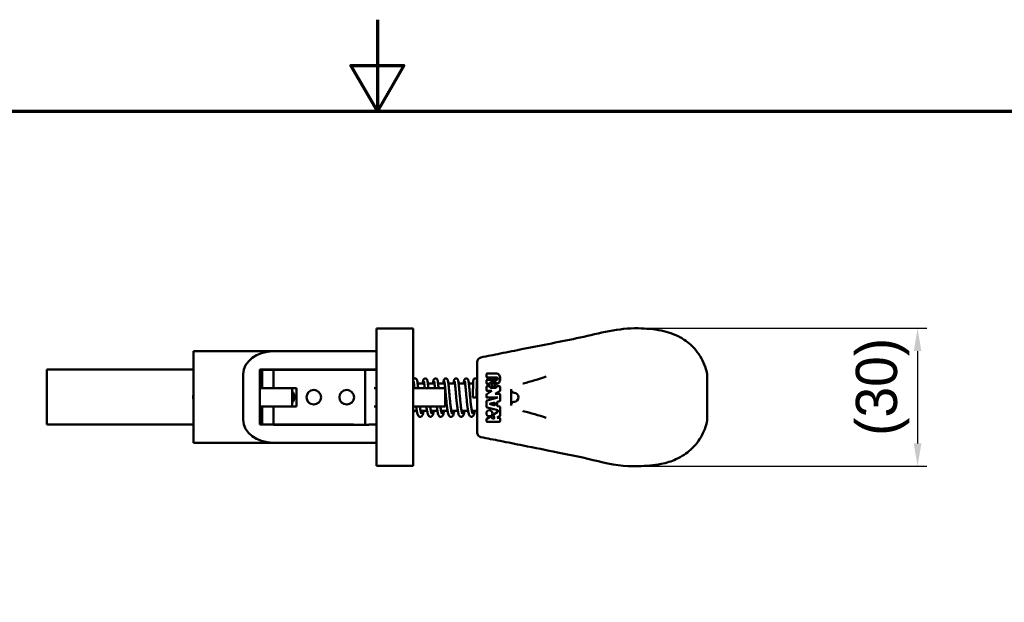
# Model space of a CAD drawing. Header units: millimetres. Extents: x 0 to 594, y 0 to 420.
# Tile 22 of 23: x 219 to 434, y 293 to 420. Entities that reach past the tile are written whole.
import ezdxf

# ---------------------------------------------------------------- set-up
doc = ezdxf.new("R2010")
doc.units = ezdxf.units.MM
doc.header["$LTSCALE"] = 2
for name, color, linetype, lineweight in [('Border (ISO)', 7, 'Continuous', 70), ('Dimension (ISO)', 7, 'Continuous', 25), ('Visible (ISO)', 7, 'Continuous', 50)]:
    doc.layers.add(name, color=color, linetype=linetype, lineweight=lineweight)
doc.styles.add('Note Text (JIS)', font='txt')
doc.dimstyles.new('Default (JIS)', dxfattribs={"dimscale": 2, "dimtxt": 4.5, "dimasz": 2.5, "dimexe": 1, "dimexo": 0, "dimgap": 0.8, "dimtad": 1, "dimrnd": 1e-08, "dimdsep": 46, "dimtxsty": 'Note Text (JIS)', "dimcen": 0.09, "dimdle": 10, "dimclrd": 256, "dimclre": 256, "dimclrt": 256, "dimadec": 0, "dimazin": 2, "dimtfac": 0.777778, "dimtmove": 0, "dimatfit": 3, "dimfxl": 1, "dimtolj": 1, "dimtzin": 0, "dimlwd": -1, "dimlwe": -1, "dimarcsym": 0})

# ---------------------------------------------------------------- blocks, each defined once
blk = doc.blocks.new('図面枠 既定の図面枠')
at = {"layer": 'Border (ISO)', "flags": 128}
for points in [[(148.5, 210), (148.5, 200), (145.61, 205), (151.39, 205), (148.5, 200)], [(10, 10), (10, 200), (287, 200), (287, 10), (10, 10)]]:
    blk.add_lwpolyline(points, dxfattribs=at)
blk = doc.blocks.new('*D8')
at = {"layer": 'Defpoints', "color": 0}
for p in [(353.98, 352.55), (353.98, 322.4), (415.01, 322.4)]:
    blk.add_point(p, dxfattribs=at)
at = {"layer": 'Dimension (ISO)'}
for p, q in [((353.98, 352.55), (417.01, 352.55)), ((415.01, 347.55), (415.01, 327.4)), ((353.98, 322.4), (417.01, 322.4))]:
    blk.add_line(p, q, dxfattribs=at)
for points in [[(414.17, 347.55), (415.84, 347.55), (415.01, 352.55)], [(414.17, 327.4), (415.84, 327.4), (415.01, 322.4)]]:
    blk.add_solid(points, dxfattribs=at)
at = {"layer": 'Dimension (ISO)', "insert": (401.52, 322.92), "char_height": 9, "attachment_point": 1, "rotation": 90, "style": 'Note Text (JIS)'}
blk.add_mtext('\\A1; \\fメイリオ|b0|i0;\\H9.0000;(30)', dxfattribs=at)

msp = doc.modelspace()

# ---------------------------------------------------------------- linework, layer by layer
at = {"layer": 'Visible (ISO)'}
for p, q in [((304.808, 352.474), (296.808, 352.474)), ((296.808, 352.474), (296.808, 322.474)), ((304.808, 352.474), (304.808, 322.474)), ((274.243, 347.524), (256.808, 347.524)), ((256.808, 342.524), (256.808, 347.524)), ((274.243, 347.524), (291.808, 347.524)), ((291.808, 347.524), (296.808, 347.524)), ((318.808, 342.655), (318.808, 345.197)), ((224.809, 331.524), (224.809, 343.524)), ((224.809, 343.524), (256.808, 343.524)), ((256.808, 342.524), (256.808, 332.524)), ((267.716, 342.524), (267.716, 332.524)), ((271.308, 343.524), (291.808, 343.524)), ((271.308, 331.524), (271.308, 343.524)), ((271.308, 342.72), (271.808, 342.72)), ((271.808, 343.474), (274.308, 343.474)), ((271.808, 343.474), (271.808, 339.474)), ((294.308, 343.474), (274.308, 343.474)), ((274.308, 343.474), (274.308, 339.474)), ((296.808, 343.524), (291.808, 343.524)), ((294.308, 343.474), (294.308, 331.474)), ((294.308, 343.474), (296.808, 343.474)), ((318.808, 332.293), (318.808, 342.655)), ((320.818, 342.01), (320.818, 342.462)), ((321.019, 342.663), (323.079, 342.663)), ((369.058, 342.499), (369.058, 339.52)), ((304.808, 340.474), (304.99, 340.474)), ((305.796, 340.474), (307.229, 340.474)), ((308.035, 340.474), (309.468, 340.474)), ((310.274, 340.474), (311.707, 340.474)), ((312.513, 340.474), (313.946, 340.474)), ((314.752, 340.474), (316.185, 340.474)), ((316.991, 340.474), (317.923, 340.474)), ((318.724, 340.474), (318.808, 340.474)), ((320.818, 340.603), (320.818, 341.055)), ((323.079, 341.809), (321.019, 341.809)), ((321.019, 341.256), (323.079, 341.256)), ((321.471, 340.402), (321.019, 340.402)), ((321.471, 339.9), (321.019, 339.9)), ((322.777, 340.804), (321.873, 340.804)), ((321.973, 340), (321.973, 340.302)), ((322.174, 340.503), (322.476, 340.503)), ((322.677, 340.302), (322.677, 340)), ((322.978, 340.402), (322.978, 340.603)), ((323.079, 340.402), (322.978, 340.402)), ((323.632, 339.9), (323.179, 339.9)), ((271.308, 339.574), (271.808, 339.574)), ((271.308, 339.474), (271.808, 339.474)), ((274.308, 339.474), (271.808, 339.474)), ((274.308, 339.474), (279.308, 339.474)), ((278.394, 339.474), (278.394, 335.474)), ((279.308, 339.474), (279.308, 335.474)), ((296.808, 339.474), (296.308, 339.474)), ((311.808, 339.474), (304.808, 339.474)), ((311.808, 335.474), (311.808, 339.474)), ((320.818, 339.699), (320.818, 339.096)), ((320.818, 337.982), (320.818, 337.588)), ((322.036, 338.895), (320.908, 338.15)), ((321.019, 338.895), (322.036, 338.895)), ((322.777, 339.498), (321.873, 339.498)), ((322.476, 339.799), (322.174, 339.799)), ((322.767, 338.191), (323.742, 338.835)), ((323.632, 338.191), (322.767, 338.191)), ((323.833, 339.003), (323.833, 339.699)), ((323.833, 336.787), (323.833, 337.99)), ((326.241, 335.695), (326.241, 339.253)), ((369.058, 339.446), (369.058, 335.501)), ((318.677, 337.399), (317.877, 337.399)), ((320.818, 336.56), (320.818, 335.451)), ((323.33, 337.387), (320.967, 336.754)), ((321.019, 337.387), (323.33, 337.387)), ((321.488, 336.005), (322.67, 336.322)), ((322.67, 335.689), (321.488, 336.005)), ((322.67, 336.322), (322.67, 335.689)), ((323.172, 336.456), (323.684, 336.593)), ((323.172, 335.554), (323.172, 336.456)), ((323.684, 335.417), (323.172, 335.554)), ((271.308, 335.474), (271.808, 335.474)), ((271.808, 335.474), (274.308, 335.474)), ((271.808, 335.474), (271.808, 331.524)), ((279.308, 335.474), (274.308, 335.474)), ((274.308, 335.474), (274.308, 331.474)), ((296.808, 335.474), (296.308, 335.474)), ((311.808, 335.474), (304.808, 335.474)), ((304.808, 334.474), (305.63, 334.474)), ((306.443, 334.474), (307.869, 334.474)), ((308.682, 334.474), (310.108, 334.474)), ((310.921, 334.474), (312.347, 334.474)), ((313.16, 334.474), (314.586, 334.474)), ((315.399, 334.474), (316.825, 334.474)), ((317.638, 334.474), (318.808, 334.474)), ((320.967, 335.257), (323.33, 334.623)), ((322.35, 333.434), (322.535, 333.153)), ((323.33, 334.322), (322.407, 333.712)), ((323.33, 334.623), (323.33, 334.322)), ((323.833, 333.525), (323.833, 335.223)), ((369.058, 335.428), (369.058, 332.449)), ((224.809, 331.524), (256.808, 331.524)), ((256.808, 327.524), (256.808, 332.524)), ((271.808, 332.327), (271.308, 332.327)), ((291.808, 331.524), (271.308, 331.524)), ((274.308, 331.474), (294.308, 331.474)), ((295.152, 331.474), (294.308, 331.474)), ((295.152, 331.524), (296.808, 331.524)), ((318.808, 329.751), (318.808, 332.293)), ((320.818, 332.555), (320.818, 332.312)), ((321.652, 333.214), (320.908, 332.723)), ((321.019, 332.111), (323.632, 332.111)), ((322.115, 332.877), (321.93, 333.157)), ((323.147, 332.965), (323.742, 333.358)), ((323.632, 332.965), (323.147, 332.965)), ((323.833, 332.312), (323.833, 332.764)), ((256.808, 327.524), (274.243, 327.524)), ((274.243, 327.524), (291.808, 327.524)), ((296.808, 327.524), (291.808, 327.524)), ((304.808, 322.474), (296.808, 322.474))]:
    msp.add_line(p, q, dxfattribs=at)
for centre, radius in [((283.108, 337.474), 1.6), ((290.308, 337.474), 1.6), ((321.471, 333.97), 0.653)]:
    msp.add_circle(centre, radius, dxfattribs=at)
for centre, radius, start, end in [((319.808, 345.197), 1, 101.31755, 180), ((321.019, 342.462), 0.201, 90, 180), ((321.019, 342.01), 0.201, 180, 270), ((321.019, 341.055), 0.201, 90, 180), ((321.019, 340.603), 0.201, 180, 270), ((321.019, 339.699), 0.201, 90, 180), ((321.471, 340.603), 0.201, 270, 0), ((321.471, 339.699), 0.201, 0, 90), ((321.873, 340.603), 0.201, 90, 180), ((322.174, 340.302), 0.201, 90, 180), ((322.174, 340), 0.201, 180, 270), ((322.476, 340.302), 0.201, 0, 90), ((322.476, 340), 0.201, 270, 0), ((322.777, 340.603), 0.201, 0, 90), ((323.179, 339.699), 0.201, 90, 180), ((323.632, 339.699), 0.201, 0, 90), ((276.809, 337.524), 2.05, 320.62945, 39.37055), ((321.019, 339.096), 0.201, 180, 270), ((321.019, 337.982), 0.201, 123.42481, 180), ((321.873, 339.699), 0.201, 180, 270), ((322.777, 339.699), 0.201, 270, 0), ((323.632, 337.99), 0.201, 0, 90), ((323.632, 339.003), 0.201, 303.42481, 0), ((326.808, 337.474), 1, 275.00561, 84.99444), ((321.019, 337.588), 0.201, 180, 270), ((321.019, 336.56), 0.201, 105, 180), ((323.632, 336.787), 0.201, 285, 0), ((321.019, 335.451), 0.201, 180, 255), ((322.518, 333.545), 0.201, 123.42481, 213.42481), ((323.632, 335.223), 0.201, 0, 75), ((323.632, 333.525), 0.201, 303.42481, 0), ((321.019, 332.555), 0.201, 123.42481, 180), ((321.019, 332.312), 0.201, 180, 270), ((321.763, 333.046), 0.201, 90, 123.42481), ((321.763, 333.046), 0.201, 33.42481, 90), ((322.325, 333.015), 0.251, 213.42481, 270), ((322.325, 333.015), 0.251, 270, 33.33713), ((323.632, 332.764), 0.201, 0, 90), ((323.632, 332.312), 0.201, 270, 0), ((319.808, 329.751), 1, 180, 258.68245)]:
    msp.add_arc(centre, radius, start, end, dxfattribs=at)
for centre, start_param, end_param in [((274.243, 342.524), 4.712389, 6.2831853), ((274.243, 332.524), 0, 1.5707963)]:
    msp.add_ellipse(centre, major_axis=(-6.527, 0), ratio=0.7660444, start_param=start_param, end_param=end_param, dxfattribs=at)
for points, knots in [([(328.858, 348.026), (333.043, 348.864), (337.117, 349.631), (345.491, 351.44), (349.742, 352.659), (353.983, 352.549)], [0, 0, 0, 0, 1.2972845, 1.2972845, 2.5944407, 2.5944407, 2.5944407, 2.5944407]), ([(359.008, 352.046), (359.008, 352.046), (359.008, 352.046), (359.008, 352.046), (357.407, 352.374), (355.679, 352.505), (353.983, 352.549), (353.983, 352.549), (353.983, 352.549), (353.983, 352.549)], [0.2862952, 0.2862952, 0.2862952, 0.2862952, 0.286295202, 0.286295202, 0.286295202, 0.374849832, 0.374849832, 0.374849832, 0.37484991, 0.37484991, 0.37484991, 0.37484991]), ([(359.008, 352.046), (359.727, 351.899), (360.438, 351.707), (361.845, 351.218), (362.545, 350.907), (363.483, 350.387), (363.762, 350.217), (364.033, 350.036)], [0, 0, 0, 0, 0.22044991, 0.22044991, 0.46650012, 0.46650012, 0.57554264, 0.57554264, 0.57554264, 0.57554264]), ([(366.545, 347.775), (367.483, 346.652), (368.217, 345.35), (368.836, 343.491), (368.965, 342.998), (369.058, 342.499)], [0, 0, 0, 0, 0.4985869, 0.4985869, 0.67273412, 0.67273412, 0.67273412, 0.67273412]), ([(323.079, 340.402), (323.166, 340.402), (323.253, 340.425), (323.335, 340.469), (323.431, 340.521), (323.521, 340.603), (323.596, 340.708), (323.67, 340.814), (323.731, 340.942), (323.772, 341.084), (323.812, 341.225), (323.834, 341.379), (323.834, 341.533), (323.834, 341.687), (323.812, 341.84), (323.772, 341.982), (323.731, 342.123), (323.67, 342.251), (323.596, 342.357), (323.521, 342.462), (323.431, 342.544), (323.335, 342.596), (323.253, 342.641), (323.166, 342.663), (323.079, 342.663)], [0, 0, 0, 0, 0.1099998, 0.1099998, 0.1099998, 0.2399998, 0.2399998, 0.2399998, 0.3699999, 0.3699999, 0.3699999, 0.5, 0.5, 0.5, 0.63, 0.63, 0.63, 0.7600001, 0.7600001, 0.7600001, 0.8900002, 0.8900002, 0.8900002, 1, 1, 1, 1]), ([(333.883, 341.996), (332.23, 341.394), (330.546, 340.929), (328.858, 340.489), (328.832, 340.482), (328.805, 340.475), (328.779, 340.468)], [0, 0, 0, 0, 0.9847943, 0.9847943, 0.9847943, 1, 1, 1, 1]), ([(304.808, 341.253), (304.81, 341.261), (304.813, 341.269), (304.829, 341.312), (304.843, 341.349), (304.889, 341.419), (304.905, 341.442), (304.96, 341.499), (305.004, 341.536), (305.116, 341.584), (305.173, 341.598), (305.282, 341.599), (305.334, 341.589), (305.424, 341.556), (305.462, 341.533), (305.527, 341.483), (305.551, 341.456), (305.597, 341.398), (305.613, 341.369), (305.655, 341.283), (305.668, 341.238), (305.705, 341.099), (305.723, 341.001), (305.759, 340.772), (305.775, 340.645), (305.808, 340.372), (305.823, 340.228), (305.855, 339.92), (305.87, 339.757), (305.89, 339.548), (305.893, 339.511), (305.897, 339.474)], [4.5173857, 4.5173857, 4.5173857, 4.5173857, 4.535251, 4.535251, 4.6133363, 4.6133363, 4.6452817, 4.6452817, 4.6847846, 4.6847846, 4.7118007, 4.7118007, 4.7357158, 4.7357158, 4.7619099, 4.7619099, 4.7944968, 4.7944968, 4.8430398, 4.8430398, 4.9583767, 4.9583767, 5.1625137, 5.1625137, 5.3486306, 5.3486306, 5.5176832, 5.5176832, 5.6822832, 5.6822832, 5.7169874, 5.7169874, 5.7169874, 5.7169874]), ([(304.903, 341.001), (304.903, 341.001), (304.904, 340.999), (304.909, 340.98), (304.92, 340.938), (304.949, 340.783), (304.97, 340.638), (305.005, 340.351), (305.018, 340.231), (305.046, 339.963), (305.061, 339.816), (305.082, 339.599), (305.087, 339.537), (305.093, 339.474)], [4.88954727, 4.88954727, 4.88954727, 4.88954727, 4.92493298, 4.92493298, 5.07254378, 5.07254378, 5.32507512, 5.32507512, 5.47713306, 5.47713306, 5.6333863, 5.6333863, 5.6937669, 5.6937669, 5.6937669, 5.6937669]), ([(306.913, 340.474), (306.914, 340.481), (306.915, 340.488), (306.931, 340.626), (306.946, 340.743), (306.978, 340.957), (306.994, 341.05), (307.029, 341.2), (307.042, 341.256), (307.093, 341.365), (307.112, 341.405), (307.191, 341.491), (307.233, 341.53), (307.346, 341.581), (307.403, 341.597), (307.513, 341.6), (307.565, 341.591), (307.656, 341.56), (307.695, 341.537), (307.761, 341.488), (307.786, 341.461), (307.833, 341.403), (307.849, 341.375), (307.891, 341.292), (307.904, 341.249), (307.942, 341.111), (307.961, 341.01), (307.997, 340.776), (308.014, 340.65), (308.046, 340.377), (308.062, 340.233), (308.093, 339.926), (308.109, 339.763), (308.129, 339.552), (308.132, 339.513), (308.136, 339.474)], [10.3472449, 10.3472449, 10.3472449, 10.3472449, 10.3566429, 10.3566429, 10.5255842, 10.5255842, 10.7083299, 10.7083299, 10.8560981, 10.8560981, 10.924985, 10.924985, 10.9662784, 10.9662784, 10.9936445, 10.9936445, 11.0175749, 11.0175749, 11.0435341, 11.0435341, 11.0756393, 11.0756393, 11.1227328, 11.1227328, 11.2303847, 11.2303847, 11.4431988, 11.4431988, 11.6297897, 11.6297897, 11.7989274, 11.7989274, 11.9635589, 11.9635589, 12.0001727, 12.0001727, 12.0001727, 12.0001727]), ([(307.142, 341.001), (307.142, 341.001), (307.143, 340.999), (307.148, 340.982), (307.158, 340.942), (307.187, 340.793), (307.207, 340.651), (307.242, 340.37), (307.255, 340.251), (307.283, 339.986), (307.298, 339.841), (307.319, 339.616), (307.326, 339.546), (307.332, 339.474)], [11.17273257, 11.17273257, 11.17273257, 11.17273257, 11.20533616, 11.20533616, 11.35018275, 11.35018275, 11.60027255, 11.60027255, 11.75199813, 11.75199813, 11.90809678, 11.90809678, 11.97695215, 11.97695215, 11.97695215, 11.97695215]), ([(309.152, 340.474), (309.153, 340.48), (309.153, 340.486), (309.17, 340.623), (309.185, 340.74), (309.217, 340.954), (309.233, 341.048), (309.267, 341.197), (309.281, 341.253), (309.33, 341.362), (309.349, 341.404), (309.433, 341.494), (309.476, 341.533), (309.589, 341.583), (309.646, 341.597), (309.756, 341.6), (309.807, 341.59), (309.898, 341.558), (309.936, 341.536), (310.002, 341.486), (310.027, 341.459), (310.073, 341.401), (310.089, 341.372), (310.131, 341.288), (310.144, 341.244), (310.182, 341.105), (310.201, 341.005), (310.237, 340.771), (310.254, 340.645), (310.286, 340.371), (310.301, 340.227), (310.333, 339.92), (310.348, 339.756), (310.368, 339.547), (310.371, 339.511), (310.375, 339.474)], [16.6304301, 16.6304301, 16.6304301, 16.6304301, 16.638446, 16.638446, 16.8073309, 16.8073309, 16.9898571, 16.9898571, 17.1359894, 17.1359894, 17.2096961, 17.2096961, 17.2501843, 17.2501843, 17.2773997, 17.2773997, 17.3013215, 17.3013215, 17.327379, 17.327379, 17.3596857, 17.3596857, 17.4073809, 17.4073809, 17.5181766, 17.5181766, 17.7291349, 17.7291349, 17.9152049, 17.9152049, 18.084249, 18.084249, 18.2488459, 18.2488459, 18.283358, 18.283358, 18.283358, 18.283358]), ([(309.381, 341.001), (309.381, 341.001), (309.381, 341), (309.385, 340.989), (309.394, 340.956), (309.42, 340.826), (309.44, 340.698), (309.473, 340.437), (309.486, 340.324), (309.513, 340.071), (309.528, 339.93), (309.552, 339.681), (309.562, 339.579), (309.571, 339.474)], [17.45591788, 17.45591788, 17.45591788, 17.45591788, 17.47849133, 17.47849133, 17.61324578, 17.61324578, 17.85363821, 17.85363821, 18.00397471, 18.00397471, 18.15943415, 18.15943415, 18.26013755, 18.26013755, 18.26013755, 18.26013755]), ([(311.391, 340.474), (311.392, 340.481), (311.393, 340.489), (311.409, 340.626), (311.424, 340.743), (311.456, 340.957), (311.472, 341.051), (311.507, 341.2), (311.521, 341.256), (311.571, 341.365), (311.59, 341.405), (311.668, 341.491), (311.711, 341.53), (311.824, 341.581), (311.88, 341.597), (311.991, 341.6), (312.042, 341.591), (312.134, 341.56), (312.172, 341.537), (312.239, 341.488), (312.264, 341.461), (312.311, 341.403), (312.327, 341.375), (312.369, 341.292), (312.382, 341.249), (312.42, 341.111), (312.439, 341.011), (312.475, 340.777), (312.492, 340.65), (312.524, 340.377), (312.54, 340.234), (312.571, 339.927), (312.587, 339.764), (312.619, 339.421), (312.635, 339.241), (312.669, 338.869), (312.686, 338.676), (312.721, 338.283), (312.739, 338.083), (312.775, 337.679), (312.794, 337.475), (312.833, 337.071), (312.852, 336.87), (312.893, 336.476), (312.913, 336.282), (312.955, 335.908), (312.976, 335.728), (313.019, 335.385), (313.041, 335.222), (313.084, 334.92), (313.106, 334.779), (313.149, 334.527), (313.171, 334.414), (313.212, 334.22), (313.232, 334.138), (313.268, 334.012), (313.284, 333.963), (313.307, 333.905), (313.316, 333.889), (313.318, 333.885), (313.318, 333.884), (313.318, 333.884)], [22.9136155, 22.9136155, 22.9136155, 22.9136155, 22.9231527, 22.9231527, 23.0920997, 23.0920997, 23.2748678, 23.2748678, 23.4228039, 23.4228039, 23.4912211, 23.4912211, 23.532587, 23.532587, 23.5599662, 23.5599662, 23.5838975, 23.5838975, 23.6098484, 23.6098484, 23.6419365, 23.6419365, 23.6889793, 23.6889793, 23.7963693, 23.7963693, 24.0091958, 24.0091958, 24.1958586, 24.1958586, 24.3650091, 24.3650091, 24.5296453, 24.5296453, 24.6923846, 24.6923846, 24.8541162, 24.8541162, 25.0151994, 25.0151994, 25.175773, 25.175773, 25.3358527, 25.3358527, 25.4953513, 25.4953513, 25.6540517, 25.6540517, 25.811518, 25.811518, 25.9668847, 25.9668847, 26.1183624, 26.1183624, 26.2620981, 26.2620981, 26.3900531, 26.3900531, 26.489729, 26.489729, 26.5031977, 26.5031977, 26.5031977, 26.5031977]), ([(311.62, 341.001), (311.62, 341.001), (311.62, 341), (311.624, 340.989), (311.633, 340.956), (311.659, 340.826), (311.679, 340.698), (311.712, 340.437), (311.725, 340.324), (311.752, 340.071), (311.767, 339.93), (311.796, 339.626), (311.812, 339.462), (311.843, 339.117), (311.859, 338.936), (311.893, 338.559), (311.91, 338.365), (311.946, 337.968), (311.964, 337.765), (312.002, 337.357), (312.021, 337.152), (312.061, 336.744), (312.081, 336.541), (312.123, 336.144), (312.145, 335.949), (312.189, 335.571), (312.212, 335.388), (312.258, 335.039), (312.282, 334.873), (312.331, 334.559), (312.357, 334.413), (312.41, 334.139), (312.438, 334.014), (312.502, 333.774), (312.537, 333.665), (312.616, 333.496), (312.651, 333.43), (312.748, 333.326), (312.786, 333.292), (312.899, 333.227), (312.983, 333.199), (313.141, 333.199), (313.209, 333.216), (313.327, 333.27), (313.374, 333.307), (313.468, 333.4), (313.502, 333.455), (313.585, 333.609), (313.62, 333.712), (313.692, 333.961), (313.726, 334.109), (313.772, 334.34), (313.784, 334.406), (313.796, 334.474)], [23.7391032, 23.7391032, 23.7391032, 23.7391032, 23.7616689, 23.7616689, 23.8964155, 23.8964155, 24.1367999, 24.1367999, 24.2871352, 24.2871352, 24.4425941, 24.4425941, 24.6004871, 24.6004871, 24.7596747, 24.7596747, 24.9196502, 24.9196502, 25.0801894, 25.0801894, 25.241217, 25.241217, 25.4027635, 25.4027635, 25.5649731, 25.5649731, 25.7281686, 25.7281686, 25.8930348, 25.8930348, 26.0611499, 26.0611499, 26.2368791, 26.2368791, 26.4374681, 26.4374681, 26.571792, 26.571792, 26.6322342, 26.6322342, 26.7034992, 26.7034992, 26.7597933, 26.7597933, 26.8251347, 26.8251347, 26.9338043, 26.9338043, 27.1329606, 27.1329606, 27.3452088, 27.3452088, 27.4240448, 27.4240448, 27.4240448, 27.4240448]), ([(313.63, 340.474), (313.631, 340.48), (313.631, 340.486), (313.648, 340.623), (313.663, 340.74), (313.695, 340.954), (313.711, 341.048), (313.745, 341.197), (313.759, 341.253), (313.808, 341.361), (313.827, 341.404), (313.912, 341.495), (313.955, 341.533), (314.068, 341.583), (314.124, 341.597), (314.234, 341.599), (314.286, 341.59), (314.377, 341.558), (314.415, 341.535), (314.481, 341.485), (314.505, 341.459), (314.551, 341.4), (314.567, 341.372), (314.609, 341.288), (314.623, 341.243), (314.661, 341.104), (314.679, 341.004), (314.715, 340.771), (314.732, 340.644), (314.764, 340.371), (314.779, 340.227), (314.811, 339.919), (314.827, 339.756), (314.859, 339.412), (314.875, 339.232), (314.909, 338.86), (314.926, 338.667), (314.961, 338.274), (314.979, 338.073), (315.015, 337.669), (315.034, 337.466), (315.073, 337.062), (315.092, 336.861), (315.133, 336.467), (315.153, 336.273), (315.195, 335.9), (315.216, 335.72), (315.259, 335.377), (315.281, 335.215), (315.324, 334.913), (315.346, 334.773), (315.39, 334.521), (315.411, 334.409), (315.452, 334.216), (315.472, 334.135), (315.508, 334.009), (315.524, 333.962), (315.547, 333.904), (315.555, 333.888), (315.557, 333.885), (315.557, 333.884), (315.557, 333.884)], [29.1968007, 29.1968007, 29.1968007, 29.1968007, 29.2046113, 29.2046113, 29.3734878, 29.3734878, 29.5559817, 29.5559817, 29.7018757, 29.7018757, 29.7763233, 29.7763233, 29.8166793, 29.8166793, 29.8438689, 29.8438689, 29.8677896, 29.8677896, 29.8938643, 29.8938643, 29.9262063, 29.9262063, 29.9740077, 29.9740077, 30.085365, 30.085365, 30.2957021, 30.2957021, 30.4817355, 30.4817355, 30.6507729, 30.6507729, 30.8153673, 30.8153673, 30.9780862, 30.9780862, 31.1398059, 31.1398059, 31.3008805, 31.3008805, 31.4614466, 31.4614466, 31.6215182, 31.6215182, 31.7810065, 31.7810065, 31.9396918, 31.9396918, 32.0971336, 32.0971336, 32.2524571, 32.2524571, 32.4038516, 32.4038516, 32.5474179, 32.5474179, 32.6750348, 32.6750348, 32.7741858, 32.7741858, 32.786383, 32.786383, 32.786383, 32.786383]), ([(313.859, 341.001), (313.859, 341.001), (313.859, 341), (313.863, 340.989), (313.872, 340.956), (313.898, 340.826), (313.918, 340.698), (313.951, 340.437), (313.964, 340.324), (313.991, 340.071), (314.006, 339.93), (314.035, 339.626), (314.051, 339.462), (314.082, 339.117), (314.099, 338.936), (314.132, 338.559), (314.149, 338.365), (314.185, 337.968), (314.203, 337.765), (314.241, 337.357), (314.26, 337.152), (314.3, 336.744), (314.32, 336.541), (314.362, 336.144), (314.384, 335.949), (314.428, 335.571), (314.451, 335.388), (314.497, 335.039), (314.521, 334.873), (314.57, 334.559), (314.596, 334.413), (314.649, 334.139), (314.678, 334.014), (314.741, 333.774), (314.776, 333.665), (314.855, 333.496), (314.89, 333.43), (314.987, 333.326), (315.025, 333.292), (315.138, 333.227), (315.222, 333.199), (315.38, 333.199), (315.448, 333.216), (315.566, 333.27), (315.613, 333.307), (315.708, 333.4), (315.741, 333.455), (315.824, 333.609), (315.859, 333.712), (315.931, 333.961), (315.965, 334.109), (316.011, 334.34), (316.023, 334.406), (316.035, 334.474)], [30.0222885, 30.0222885, 30.0222885, 30.0222885, 30.0448515, 30.0448515, 30.1795955, 30.1795955, 30.4199771, 30.4199771, 30.570312, 30.570312, 30.7257707, 30.7257707, 30.8836636, 30.8836636, 31.0428511, 31.0428511, 31.2028266, 31.2028266, 31.3633658, 31.3633658, 31.5243933, 31.5243933, 31.6859398, 31.6859398, 31.8481494, 31.8481494, 32.0113448, 32.0113448, 32.1762109, 32.1762109, 32.3443257, 32.3443257, 32.5200543, 32.5200543, 32.7206406, 32.7206406, 32.8549731, 32.8549731, 32.915418, 32.915418, 32.9866837, 32.9866837, 33.0429778, 33.0429778, 33.1083189, 33.1083189, 33.2169874, 33.2169874, 33.4161386, 33.4161386, 33.6283895, 33.6283895, 33.7072301, 33.7072301, 33.7072301, 33.7072301]), ([(315.869, 340.474), (315.87, 340.481), (315.871, 340.489), (315.887, 340.627), (315.902, 340.743), (315.934, 340.957), (315.951, 341.051), (315.985, 341.2), (315.999, 341.257), (316.05, 341.365), (316.069, 341.405), (316.146, 341.491), (316.189, 341.53), (316.301, 341.581), (316.358, 341.596), (316.468, 341.6), (316.52, 341.591), (316.612, 341.56), (316.65, 341.537), (316.717, 341.488), (316.742, 341.461), (316.789, 341.403), (316.805, 341.375), (316.847, 341.292), (316.86, 341.249), (316.898, 341.111), (316.917, 341.011), (316.953, 340.777), (316.97, 340.651), (317.002, 340.378), (317.018, 340.235), (317.049, 339.927), (317.065, 339.764), (317.097, 339.421), (317.113, 339.242), (317.147, 338.869), (317.164, 338.677), (317.199, 338.284), (317.217, 338.083), (317.253, 337.68), (317.272, 337.476), (317.311, 337.072), (317.33, 336.871), (317.371, 336.476), (317.391, 336.283), (317.433, 335.909), (317.454, 335.729), (317.497, 335.385), (317.518, 335.223), (317.562, 334.92), (317.584, 334.78), (317.627, 334.527), (317.649, 334.414), (317.69, 334.221), (317.71, 334.139), (317.746, 334.012), (317.762, 333.964), (317.785, 333.905), (317.794, 333.889), (317.796, 333.885), (317.796, 333.884), (317.796, 333.884)], [35.4799861, 35.4799861, 35.4799861, 35.4799861, 35.4896327, 35.4896327, 35.6585842, 35.6585842, 35.8413698, 35.8413698, 35.9894382, 35.9894382, 36.0574884, 36.0574884, 36.0989103, 36.0989103, 36.1262995, 36.1262995, 36.1502314, 36.1502314, 36.176176, 36.176176, 36.2082511, 36.2082511, 36.2552552, 36.2552552, 36.3624459, 36.3624459, 36.5752656, 36.5752656, 36.7619865, 36.7619865, 36.9311472, 36.9311472, 37.0957872, 37.0957872, 37.2585283, 37.2585283, 37.4202611, 37.4202611, 37.581345, 37.581345, 37.7419193, 37.7419193, 37.9019997, 37.9019997, 38.0614993, 38.0614993, 38.220201, 38.220201, 38.3776695, 38.3776695, 38.5330401, 38.5330401, 38.6845252, 38.6845252, 38.8282761, 38.8282761, 38.9562615, 38.9562615, 39.0559846, 39.0559846, 39.0695683, 39.0695683, 39.0695683, 39.0695683]), ([(316.098, 341.001), (316.098, 341.001), (316.098, 341), (316.102, 340.989), (316.111, 340.956), (316.137, 340.826), (316.157, 340.698), (316.19, 340.437), (316.203, 340.324), (316.231, 340.071), (316.245, 339.93), (316.274, 339.626), (316.29, 339.462), (316.321, 339.117), (316.338, 338.936), (316.371, 338.559), (316.388, 338.365), (316.424, 337.968), (316.442, 337.765), (316.48, 337.357), (316.499, 337.152), (316.539, 336.744), (316.56, 336.541), (316.601, 336.144), (316.623, 335.949), (316.667, 335.571), (316.69, 335.388), (316.736, 335.039), (316.76, 334.873), (316.809, 334.559), (316.835, 334.413), (316.888, 334.139), (316.917, 334.014), (316.981, 333.774), (317.015, 333.665), (317.094, 333.496), (317.129, 333.43), (317.226, 333.326), (317.264, 333.292), (317.377, 333.227), (317.461, 333.199), (317.619, 333.199), (317.687, 333.216), (317.805, 333.27), (317.852, 333.307), (317.947, 333.4), (317.98, 333.455), (318.063, 333.609), (318.098, 333.712), (318.17, 333.961), (318.204, 334.109), (318.25, 334.34), (318.262, 334.406), (318.274, 334.474)], [36.3054738, 36.3054738, 36.3054738, 36.3054738, 36.3280359, 36.3280359, 36.4627789, 36.4627789, 36.7031596, 36.7031596, 36.8534943, 36.8534943, 37.008953, 37.008953, 37.1668459, 37.1668459, 37.3260334, 37.3260334, 37.4860089, 37.4860089, 37.646548, 37.646548, 37.8075756, 37.8075756, 37.969122, 37.969122, 38.1313316, 38.1313316, 38.294527, 38.294527, 38.459393, 38.459393, 38.6275077, 38.6275077, 38.8032361, 38.8032361, 39.0038214, 39.0038214, 39.1381569, 39.1381569, 39.1986028, 39.1986028, 39.2698687, 39.2698687, 39.3261628, 39.3261628, 39.3915038, 39.3915038, 39.5001719, 39.5001719, 39.6993214, 39.6993214, 39.9115733, 39.9115733, 39.9904154, 39.9904154, 39.9904154, 39.9904154]), ([(318.808, 341.169), (318.807, 341.178), (318.805, 341.186), (318.801, 341.22), (318.797, 341.245), (318.782, 341.301), (318.776, 341.328), (318.737, 341.402), (318.72, 341.432), (318.659, 341.497), (318.624, 341.528), (318.532, 341.575), (318.483, 341.591), (318.385, 341.601), (318.339, 341.598), (318.254, 341.578), (318.216, 341.561), (318.149, 341.522), (318.122, 341.499), (318.076, 341.453), (318.06, 341.431), (318.033, 341.388), (318.024, 341.37), (318.006, 341.331), (318, 341.313), (317.985, 341.261), (317.98, 341.237), (317.961, 341.123), (317.953, 341.026), (317.938, 340.793), (317.932, 340.682), (317.921, 340.436), (317.917, 340.303), (317.908, 340.014), (317.904, 339.859), (317.896, 339.529), (317.893, 339.355), (317.887, 338.993), (317.885, 338.804), (317.881, 338.416), (317.88, 338.218), (317.878, 337.812), (317.877, 337.605), (317.877, 337.399)], [42.2087858, 42.2087858, 42.2087858, 42.2087858, 42.2324536, 42.2324536, 42.3037315, 42.3037315, 42.3562391, 42.3562391, 42.3804837, 42.3804837, 42.3966412, 42.3966412, 42.4085161, 42.4085161, 42.4183732, 42.4183732, 42.4286259, 42.4286259, 42.4411159, 42.4411159, 42.4569106, 42.4569106, 42.476778, 42.476778, 42.5074892, 42.5074892, 42.5814557, 42.5814557, 42.8359507, 42.8359507, 43.009687, 43.009687, 43.1744214, 43.1744214, 43.3367158, 43.3367158, 43.4980403, 43.4980403, 43.6589092, 43.6589092, 43.8195484, 43.8195484, 43.9822972, 43.9822972, 43.9822972, 43.9822972]), ([(318.765, 341.08), (318.765, 341.08), (318.765, 341.079), (318.764, 341.074), (318.76, 341.048), (318.749, 340.937), (318.74, 340.816), (318.727, 340.565), (318.723, 340.456), (318.714, 340.211), (318.71, 340.075), (318.702, 339.78), (318.698, 339.622), (318.692, 339.286), (318.689, 339.109), (318.684, 338.742), (318.682, 338.551), (318.679, 338.044), (318.677, 337.721), (318.677, 337.399)], [42.5547937, 42.5547937, 42.5547937, 42.5547937, 42.5657923, 42.5657923, 42.690109, 42.690109, 42.9397067, 42.9397067, 43.0932265, 43.0932265, 43.2501107, 43.2501107, 43.4083838, 43.4083838, 43.5673059, 43.5673059, 43.7265564, 43.7265564, 43.9822972, 43.9822972, 43.9822972, 43.9822972]), ([(323.079, 341.809), (323.142, 341.809), (323.205, 341.782), (323.251, 341.734), (323.301, 341.683), (323.33, 341.608), (323.33, 341.533), (323.33, 341.458), (323.301, 341.383), (323.251, 341.331), (323.205, 341.284), (323.142, 341.256), (323.079, 341.256)], [0, 0, 0, 0, 0.2399978, 0.2399978, 0.2399978, 0.5, 0.5, 0.5, 0.7600022, 0.7600022, 0.7600022, 1, 1, 1, 1]), ([(256.808, 337.08), (256.775, 337.228), (256.759, 337.379), (256.759, 337.669), (256.775, 337.819), (256.808, 337.967)], [-0.355168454, -0.355168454, -0.355168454, -0.355168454, -0.311617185, -0.311617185, -0.268065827, -0.268065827, -0.268065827, -0.268065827]), ([(304.808, 333.577), (304.811, 333.594), (304.813, 333.611), (304.825, 333.687), (304.833, 333.754), (304.852, 333.924), (304.862, 334.028), (304.884, 334.246), (304.894, 334.355), (304.906, 334.474)], [1.73761007, 1.73761007, 1.73761007, 1.73761007, 1.79101699, 1.79101699, 1.95829505, 1.95829505, 2.13456492, 2.13456492, 2.27884205, 2.27884205, 2.27884205, 2.27884205]), ([(305.484, 335.474), (305.501, 335.338), (305.518, 335.207), (305.559, 334.911), (305.584, 334.749), (305.634, 334.446), (305.66, 334.305), (305.715, 334.041), (305.744, 333.921), (305.814, 333.684), (305.852, 333.577), (305.962, 333.396), (306.017, 333.311), (306.214, 333.215), (306.297, 333.195), (306.449, 333.203), (306.514, 333.224), (306.629, 333.282), (306.673, 333.321), (306.767, 333.421), (306.801, 333.48), (306.89, 333.663), (306.931, 333.794), (307.004, 334.083), (307.034, 334.229), (307.069, 334.418), (307.074, 334.446), (307.079, 334.474)], [6.7993088, 6.7993088, 6.7993088, 6.7993088, 6.9207202, 6.9207202, 7.086211, 7.086211, 7.2556598, 7.2556598, 7.4350054, 7.4350054, 7.6513089, 7.6513089, 7.7940812, 7.7940812, 7.860694, 7.860694, 7.9171136, 7.9171136, 7.9849377, 7.9849377, 8.1047991, 8.1047991, 8.3478959, 8.3478959, 8.5420889, 8.5420889, 8.5744938, 8.5744938, 8.5744938, 8.5744938]), ([(306.291, 335.474), (306.309, 335.33), (306.328, 335.193), (306.368, 334.914), (306.39, 334.774), (306.433, 334.522), (306.455, 334.41), (306.496, 334.217), (306.516, 334.135), (306.552, 334.009), (306.568, 333.962), (306.591, 333.904), (306.599, 333.888), (306.601, 333.885), (306.601, 333.884), (306.601, 333.884)], [6.82985855, 6.82985855, 6.82985855, 6.82985855, 6.96406394, 6.96406394, 7.11939327, 7.11939327, 7.2707991, 7.2707991, 7.41438841, 7.41438841, 7.5420512, 7.5420512, 7.64127323, 7.64127323, 7.65364174, 7.65364174, 7.65364174, 7.65364174]), ([(307.723, 335.474), (307.739, 335.348), (307.755, 335.227), (307.795, 334.937), (307.819, 334.775), (307.869, 334.469), (307.895, 334.327), (307.949, 334.061), (307.978, 333.94), (308.047, 333.703), (308.084, 333.596), (308.169, 333.447), (308.197, 333.404), (308.27, 333.326), (308.308, 333.292), (308.421, 333.227), (308.505, 333.199), (308.663, 333.199), (308.731, 333.216), (308.849, 333.27), (308.896, 333.307), (308.99, 333.4), (309.024, 333.455), (309.107, 333.61), (309.142, 333.712), (309.214, 333.961), (309.248, 334.109), (309.294, 334.34), (309.306, 334.406), (309.318, 334.474)], [13.0824944, 13.0824944, 13.0824944, 13.0824944, 13.1950635, 13.1950635, 13.3604141, 13.3604141, 13.5295582, 13.5295582, 13.7080518, 13.7080518, 13.9204139, 13.9204139, 14.0054694, 14.0054694, 14.0658803, 14.0658803, 14.1371377, 14.1371377, 14.1934318, 14.1934318, 14.2587762, 14.2587762, 14.3674593, 14.3674593, 14.566672, 14.566672, 14.7788899, 14.7788899, 14.8576741, 14.8576741, 14.8576741, 14.8576741]), ([(308.53, 335.474), (308.548, 335.332), (308.566, 335.197), (308.606, 334.919), (308.628, 334.779), (308.672, 334.526), (308.693, 334.413), (308.735, 334.22), (308.755, 334.138), (308.79, 334.011), (308.806, 333.963), (308.829, 333.905), (308.838, 333.889), (308.84, 333.885), (308.84, 333.884), (308.84, 333.884)], [13.11304387, 13.11304387, 13.11304387, 13.11304387, 13.24541969, 13.24541969, 13.40078159, 13.40078159, 13.55224998, 13.55224998, 13.69596681, 13.69596681, 13.82388414, 13.82388414, 13.92350125, 13.92350125, 13.93682704, 13.93682704, 13.93682704, 13.93682704]), ([(309.962, 335.474), (309.973, 335.385), (309.985, 335.299), (310.019, 335.039), (310.043, 334.873), (310.092, 334.559), (310.118, 334.413), (310.171, 334.139), (310.199, 334.014), (310.263, 333.774), (310.298, 333.665), (310.377, 333.496), (310.412, 333.43), (310.509, 333.326), (310.547, 333.292), (310.66, 333.227), (310.744, 333.199), (310.902, 333.199), (310.97, 333.216), (311.088, 333.27), (311.135, 333.307), (311.229, 333.4), (311.263, 333.455), (311.346, 333.609), (311.381, 333.712), (311.453, 333.961), (311.487, 334.109), (311.533, 334.34), (311.545, 334.406), (311.557, 334.474)], [19.36568, 19.36568, 19.36568, 19.36568, 19.4450098, 19.4450098, 19.6098763, 19.6098763, 19.7779922, 19.7779922, 19.9537234, 19.9537234, 20.1543201, 20.1543201, 20.288619, 20.288619, 20.3490532, 20.3490532, 20.4203162, 20.4203162, 20.4766103, 20.4766103, 20.5419525, 20.5419525, 20.6506256, 20.6506256, 20.8497963, 20.8497963, 21.0620367, 21.0620367, 21.1408594, 21.1408594, 21.1408594, 21.1408594]), ([(310.769, 335.474), (310.787, 335.33), (310.806, 335.193), (310.846, 334.913), (310.868, 334.774), (310.911, 334.522), (310.933, 334.409), (310.974, 334.217), (310.994, 334.135), (311.03, 334.009), (311.046, 333.962), (311.069, 333.904), (311.077, 333.888), (311.079, 333.885), (311.079, 333.884), (311.079, 333.884)], [19.39622916, 19.39622916, 19.39622916, 19.39622916, 19.53061855, 19.53061855, 19.68594458, 19.68594458, 19.8373441, 19.8373441, 19.98092053, 19.98092053, 20.10855762, 20.10855762, 20.20773986, 20.20773986, 20.22001235, 20.22001235, 20.22001235, 20.22001235]), ([(328.779, 334.479), (328.805, 334.472), (328.832, 334.466), (328.858, 334.459), (330.546, 334.019), (332.23, 333.553), (333.883, 332.951)], [0, 0, 0, 0, 0.0152056, 0.0152056, 0.0152056, 1, 1, 1, 1]), ([(369.058, 332.449), (368.813, 331.133), (368.318, 329.854), (367.312, 328.168), (366.948, 327.655), (366.545, 327.173)], [0, 0, 0, 0, 0.45883256, 0.45883256, 0.67306205, 0.67306205, 0.67306205, 0.67306205]), ([(328.858, 326.921), (328.858, 326.921), (328.858, 326.921), (328.858, 326.921), (327.186, 327.256), (325.509, 327.591), (323.833, 327.926), (323.833, 327.926), (323.833, 327.926), (323.833, 327.926)], [0.833120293, 0.833120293, 0.833120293, 0.833120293, 0.833120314, 0.833120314, 0.833120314, 0.923826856, 0.923826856, 0.923826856, 0.92382686, 0.92382686, 0.92382686, 0.92382686]), ([(366.545, 327.173), (366.545, 327.173), (366.545, 327.173), (366.545, 327.173), (365.822, 326.306), (364.975, 325.541), (364.033, 324.911), (364.033, 324.911), (364.033, 324.911), (364.033, 324.911)], [0.116385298, 0.116385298, 0.116385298, 0.116385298, 0.116385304, 0.116385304, 0.116385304, 0.182957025, 0.182957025, 0.182957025, 0.182957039, 0.182957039, 0.182957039, 0.182957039]), ([(353.983, 322.399), (351.064, 322.323), (348.071, 322.742), (342.281, 324.235), (339.272, 324.843), (333.882, 325.917), (331.382, 326.416), (328.858, 326.921)], [0, 0, 0, 0, 0.8926414, 0.8926414, 1.8131196, 1.8131196, 2.595635, 2.595635, 2.595635, 2.595635]), ([(364.033, 324.911), (363.462, 324.53), (362.853, 324.196), (361.725, 323.693), (361.22, 323.502), (360.153, 323.165), (359.583, 323.019), (359.008, 322.901)], [0, 0, 0, 0, 0.22961796, 0.22961796, 0.3995243, 0.3995243, 0.57590152, 0.57590152, 0.57590152, 0.57590152]), ([(359.008, 322.901), (359.008, 322.901), (359.008, 322.901), (359.008, 322.901), (357.407, 322.574), (355.679, 322.443), (353.983, 322.399), (353.983, 322.399), (353.983, 322.399), (353.983, 322.399)], [0.286295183, 0.286295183, 0.286295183, 0.286295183, 0.286295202, 0.286295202, 0.286295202, 0.374849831, 0.374849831, 0.374849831, 0.374849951, 0.374849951, 0.374849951, 0.374849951])]:
    msp.add_open_spline(points, degree=3, knots=knots, dxfattribs=at)
for points in [[(366.545, 347.775), (365.822, 348.641), (364.975, 349.407), (364.033, 350.036)], [(319.611, 346.177), (321.016, 346.458), (322.424, 346.74), (323.833, 347.021)], [(328.858, 348.026), (327.186, 347.692), (325.509, 347.356), (323.833, 347.021)], [(326.895, 338.47), (326.86, 338.473), (326.794, 338.483), (326.704, 338.508), (326.624, 338.541), (326.55, 338.583), (326.485, 338.633), (326.427, 338.691), (326.375, 338.758), (326.331, 338.834), (326.294, 338.92), (326.265, 339.019), (326.246, 339.128), (326.241, 339.21), (326.241, 339.253)], [(369.058, 339.446), (369.058, 339.471), (369.058, 339.495), (369.058, 339.52)], [(326.241, 335.695), (326.241, 335.737), (326.246, 335.819), (326.265, 335.929), (326.293, 336.026), (326.33, 336.113), (326.375, 336.189), (326.427, 336.256), (326.486, 336.315), (326.552, 336.365), (326.624, 336.406), (326.704, 336.44), (326.793, 336.465), (326.86, 336.475), (326.895, 336.478)], [(369.058, 335.428), (369.058, 335.452), (369.058, 335.477), (369.058, 335.501)], [(323.833, 327.926), (322.424, 328.208), (321.016, 328.489), (319.611, 328.77)]]:
    msp.add_open_spline(points, degree=3, dxfattribs=at)

# ---------------------------------------------------------------- block references
at = {"xscale": 2, "yscale": 2, "zscale": 2}
msp.add_blockref('図面枠 既定の図面枠', (0, 0), dxfattribs=at)

# ---------------------------------------------------------------- dimensions: what is measured, and where the dimension line sits
at = {"layer": 'Dimension (ISO)'}
dim = msp.add_linear_dim(base=(415.006, 322.399), p1=(353.983, 352.549), p2=(353.983, 322.399), angle=90, text=' \\fメイリオ|b0|i0;\\H9.0000;(30)', dimstyle='Default (JIS)', override={"dimgap": 0.8, "dimdec": 2, "dimtol": 0, "dimlim": 0, "dimtp": 0, "dimtm": 0, "dimtdec": 2, "dimtofl": 0, "dimatfit": 1}, dxfattribs=at)
dim.commit()
dim.dimension.update_dxf_attribs({"geometry": '*D8', "text_midpoint": (415.006, 337.474), "dimtype": 160})

doc.saveas('drawing.dxf')
